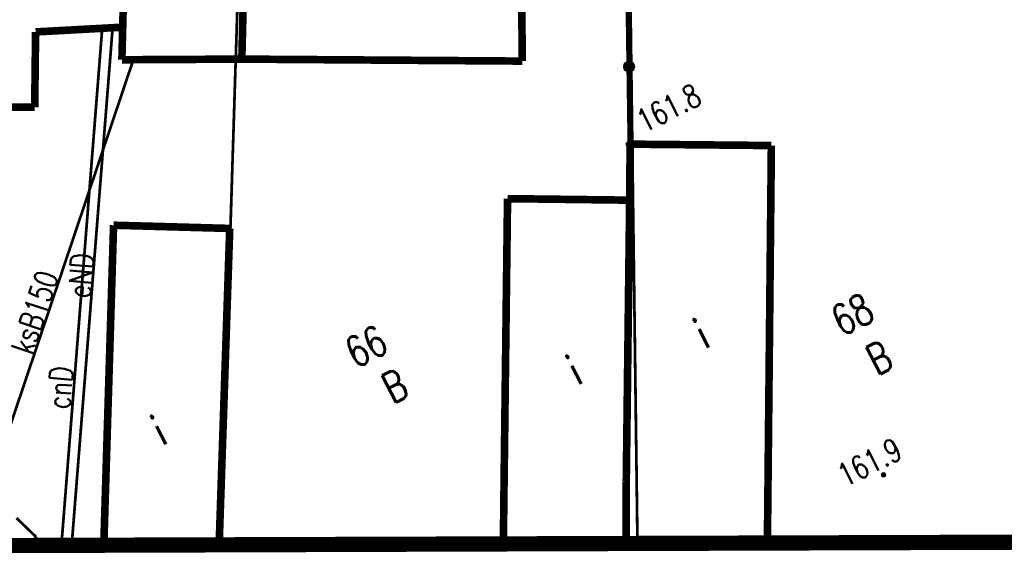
# Model space of a CAD drawing. Extents: x 0 to 7432618, y -40 to 5712028.
# Tile 76 of 165: x 7431293 to 7431326, y 5711623 to 5711641. Entities that reach past the tile are written whole.
import ezdxf
from ezdxf.enums import TextEntityAlignment as Align

# ---------------------------------------------------------------- set-up
doc = ezdxf.new("R2010")
doc.units = 0
doc.header["$MEASUREMENT"] = 0
doc.linetypes.add('0', pattern=[1.5, 1, -0.5])
doc.linetypes.add('3901', pattern=[0])
for name, color, linetype in [('Dzialki', 7, 'Continuous'), ('EGBB_E_T_0', 7, 'Continuous'), ('EGBB_L_0', 7, 'Continuous'), ('Numery_dzialek', 7, 'Continuous'), ('OTO_L_0', 7, 'Continuous'), ('OTR_T_1', 7, 'Continuous'), ('SUCP_E_T_0', 7, 'Continuous'), ('SUCP_L_0', 7, 'Continuous'), ('SUEP_E_T_0', 7, 'Continuous'), ('SUEP_L_0', 7, 'Continuous'), ('SUGP_L_0', 7, 'Continuous'), ('SUKP_E_T_0', 7, 'Continuous'), ('SUKP_L_0', 7, 'Continuous'), ('Uzytki', 7, 'Continuous'), ('zakres', 7, 'Continuous')]:
    doc.layers.add(name, color=color, linetype=linetype)
doc.styles.add('STYL_ARIAL', font='simplex', dxfattribs={"width": 0.75, "oblique": 0.1})

msp = doc.modelspace()

# ---------------------------------------------------------------- linework, layer by layer
at = {"layer": 'Dzialki', "color": 18, "true_color": 0x000000, "const_width": 0.09}
for points in [[(7431299.796, 5711623.956), (7431300.766, 5711654.893)], [(7431313.492, 5711624.001), (7431313.092, 5711654.821)]]:
    msp.add_lwpolyline(points, dxfattribs=at)
at = {"layer": 'EGBB_L_0', "color": 18, "true_color": 0x000000, "const_width": 0.25}
for points in [[(7431296.583, 5711640.944), (7431296.854, 5711651.822)], [(7431300.609, 5711644.455), (7431300.496, 5711639.896)], [(7431309.709, 5711639.831), (7431309.661, 5711644.34)], [(7431293.722, 5711640.788), (7431296.583, 5711640.944)], [(7431296.583, 5711640.944), (7431296.556, 5711639.875)], [(7431293.692, 5711638.314), (7431293.722, 5711640.788)], [(7431296.556, 5711639.875), (7431300.496, 5711639.896)], [(7431300.496, 5711639.896), (7431309.709, 5711639.831)], [(7431289.286, 5711638.37), (7431293.692, 5711638.314)], [(7431313.251, 5711637.105), (7431313.236, 5711635.267)], [(7431317.89, 5711637.06), (7431313.251, 5711637.105)], [(7431317.76, 5711624.016), (7431317.89, 5711637.06)], [(7431309.224, 5711635.317), (7431309.111, 5711626.085)], [(7431313.236, 5711635.267), (7431309.224, 5711635.317)], [(7431313.124, 5711626.034), (7431313.236, 5711635.267)], [(7431296.283, 5711634.445), (7431295.962, 5711623.943)], [(7431300.099, 5711634.339), (7431296.283, 5711634.445)], [(7431299.751, 5711623.956), (7431300.099, 5711634.339)], [(7431309.111, 5711626.085), (7431309.086, 5711623.987)], [(7431313.12, 5711624), (7431313.124, 5711626.034)]]:
    msp.add_lwpolyline(points, dxfattribs=at)
at = {"layer": 'OTO_L_0', "color": 18, "linetype": '3901', "true_color": 0x000000, "const_width": 0.175}
msp.add_lwpolyline([(7431313.005, 5711654.647), (7431313.251, 5711637.105)], dxfattribs=at)
at = {"layer": 'OTO_L_0', "color": 18, "true_color": 0x000000}
for radius in [0.175, 0.158, 0.14, 0.122, 0.105, 0.0875, 0.07, 0.0525, 0.035]:
    msp.add_circle((7431313.216, 5711639.649), radius, dxfattribs=at)
at = {"layer": 'OTR_T_1', "color": 18, "true_color": 0x000000, "const_width": 0.09}
for points in [[(7431313.166, 5711637.14), (7431313.2, 5711637.142), (7431313.226, 5711637.12), (7431313.229, 5711637.086), (7431313.207, 5711637.06), (7431313.172, 5711637.057), (7431313.146, 5711637.079), (7431313.144, 5711637.114), (7431313.166, 5711637.14)], [(7431321.554, 5711626.293), (7431321.588, 5711626.296), (7431321.614, 5711626.274), (7431321.617, 5711626.239), (7431321.595, 5711626.213), (7431321.56, 5711626.211), (7431321.534, 5711626.233), (7431321.531, 5711626.267), (7431321.554, 5711626.293)]]:
    msp.add_lwpolyline(points, dxfattribs=at)
at = {"layer": 'SUCP_L_0', "color": 6, "true_color": 0xed00ed, "const_width": 0.09}
msp.add_lwpolyline([(7431294.569, 5711623.939), (7431295.91, 5711640.907)], dxfattribs=at)
at = {"layer": 'SUEP_L_0', "color": 1, "true_color": 0xff0000, "const_width": 0.09}
msp.add_lwpolyline([(7431296.252, 5711640.926), (7431294.907, 5711623.94)], dxfattribs=at)
at = {"layer": 'SUGP_L_0', "color": 56, "true_color": 0x808000, "const_width": 0.09}
for points in [[(7431293.733, 5711624.22), (7431293.091, 5711624.838)], [(7431293.727, 5711623.936), (7431293.733, 5711624.22)]]:
    msp.add_lwpolyline(points, dxfattribs=at)
at = {"layer": 'SUKP_L_0', "color": 36, "true_color": 0x803300, "const_width": 0.09}
msp.add_lwpolyline([(7431291.563, 5711623.929), (7431296.933, 5711639.877)], dxfattribs=at)
msp.add_lwpolyline([(7431291.563, 5711623.929), (7431296.933, 5711639.877)], dxfattribs=at)
at = {"layer": 'zakres', "color": 18, "linetype": '0', "true_color": 0x000000, "const_width": 0.5}
msp.add_lwpolyline([(7431170.861, 5711694.664), (7431172.664, 5711623.536), (7431599.413, 5711624.947), (7431599.511, 5711698.029), (7431170.861, 5711694.664)], dxfattribs=at)

# ---------------------------------------------------------------- texts
at = {"layer": 'EGBB_E_T_0', "color": 18, "true_color": 0x000000, "style": 'STYL_ARIAL', "width": 0.75}
for p in [(7431315.596, 5711630.881), (7431311.411, 5711629.68), (7431297.772, 5711627.702)]:
    msp.add_text('i', height=1, rotation=27, dxfattribs=at).set_placement(p, align=Align.MIDDLE_CENTER)
at = {"layer": 'Numery_dzialek', "color": 18, "true_color": 0x000000, "style": 'STYL_ARIAL', "width": 0.75}
for s, p in [('68', (7431319.749, 5711631.67)), ('66', (7431303.778, 5711630.621))]:
    msp.add_text(s, height=1, rotation=27, dxfattribs=at).set_placement(p, align=Align.TOP_LEFT)
at = {"layer": 'OTR_T_1', "color": 18, "true_color": 0x000000, "style": 'STYL_ARIAL', "width": 0.75}
for s, p in [('161.8', (7431313.823, 5711637.268)), ('161.9', (7431320.421, 5711625.641))]:
    msp.add_text(s, height=0.75, rotation=27, dxfattribs=at).set_placement(p, align=Align.BOTTOM_LEFT)
at = {"layer": 'SUCP_E_T_0', "color": 6, "true_color": 0xed00ed, "style": 'STYL_ARIAL', "width": 0.75}
msp.add_text('cnD', height=0.75, rotation=85.4815, dxfattribs=at).set_placement((7431294.531, 5711629.117), align=Align.MIDDLE_CENTER)
at = {"layer": 'SUEP_E_T_0', "color": 1, "true_color": 0xff0000, "style": 'STYL_ARIAL', "width": 0.75}
msp.add_text('eND', height=0.75, rotation=85.4748, dxfattribs=at).set_placement((7431295.21, 5711632.792), align=Align.MIDDLE_CENTER)
at = {"layer": 'SUKP_E_T_0', "color": 36, "true_color": 0x803300, "style": 'STYL_ARIAL', "width": 0.75}
msp.add_text('ksB150', height=0.75, rotation=71.3888, dxfattribs=at).set_placement((7431293.695, 5711631.589), align=Align.MIDDLE_CENTER)
at = {"layer": 'Uzytki', "color": 96, "true_color": 0x008000, "style": 'STYL_ARIAL', "width": 0.75}
for p in [(7431321.795, 5711629.381), (7431305.885, 5711628.455)]:
    msp.add_text('B', height=1, rotation=27, dxfattribs=at).set_placement(p, align=Align.BOTTOM_CENTER)

doc.saveas('drawing.dxf')
